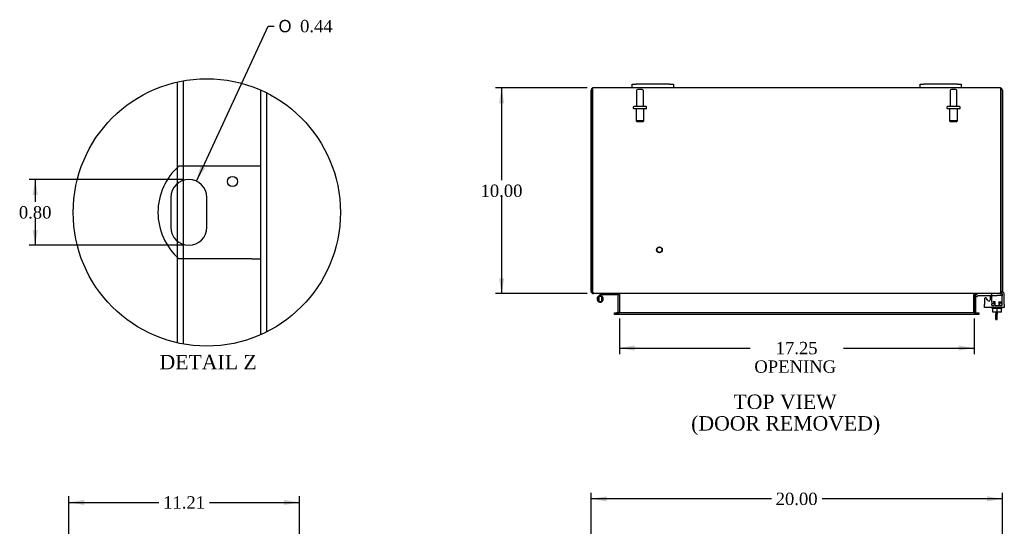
# Model space of a CAD drawing. Header units: inches. Extents: x 1 to 119, y 2 to 79.
# Tile 4 of 8: x 2 to 50, y 50 to 74. Entities that reach past the tile are written whole.
import ezdxf
from ezdxf.enums import TextEntityAlignment as Align

# ---------------------------------------------------------------- set-up
doc = ezdxf.new("R2010")
doc.units = ezdxf.units.IN
doc.header["$MEASUREMENT"] = 0
doc.layers.get('0').update_dxf_attribs({"linetype": 'CONTINUOUS'})
for name, color, linetype in [('COM40153-1', 7, 'CONTINUOUS'), ('COM42667', 7, 'CONTINUOUS'), ('COM42780', 7, 'CONTINUOUS'), ('COM48472', 7, 'CONTINUOUS'), ('DEFAULT', 7, 'CONTINUOUS'), ('FET07710', 7, 'CONTINUOUS'), ('HNG10620-16B', 7, 'CONTINUOUS'), ('HNG10620-16P', 7, 'CONTINUOUS'), ('SCC19011', 7, 'CONTINUOUS'), ('STD21878', 7, 'CONTINUOUS'), ('STD26094', 7, 'CONTINUOUS'), ('WAF25035', 7, 'CONTINUOUS')]:
    doc.layers.add(name, color=color, linetype=linetype)
doc.styles.add('SEACAD_SOLID_EDGE_ANSI1_SY', font='txt')
doc.styles.add('SEACAD_TIMES_NEW_ROMAN', font='times.ttf')

# ---------------------------------------------------------------- blocks, each defined once
blk = doc.blocks.new('GDIMGGROUP')
at = {"layer": 'DEFAULT', "linetype": 'Continuous'}
for points in [[(30.743, 51.328), (29.993, 51.203), (30.743, 51.078)], [(49.243, 51.328), (49.243, 51.078), (49.993, 51.203)]]:
    blk.add_hatch(color=136, dxfattribs=at).paths.add_polyline_path(points)
at = {"layer": 'DEFAULT', "color": 136, "linetype": 'Continuous'}
for p, q in [((29.993, 48.617), (29.993, 51.503)), ((49.993, 48.617), (49.993, 51.503)), ((38.759, 51.203), (29.993, 51.203)), ((49.993, 51.203), (41.227, 51.203))]:
    blk.add_line(p, q, dxfattribs=at)
at = {"layer": 'DEFAULT', "color": 136, "linetype": 'Continuous', "style": 'SEACAD_TIMES_NEW_ROMAN'}
blk.add_text('20.00', height=0.6, dxfattribs=at).set_placement((38.969, 51.503), align=Align.TOP_LEFT)
blk = doc.blocks.new('GDIMGGROUP4')
at = {"layer": 'DEFAULT', "linetype": 'Continuous'}
for points in [[(25.514, 70.429), (25.764, 70.429), (25.639, 71.179)], [(25.514, 61.929), (25.639, 61.179), (25.764, 61.929)]]:
    blk.add_hatch(color=136, dxfattribs=at).paths.add_polyline_path(points)
at = {"layer": 'DEFAULT', "color": 136, "linetype": 'Continuous'}
for p, q in [((29.801, 71.179), (25.339, 71.179)), ((25.639, 71.179), (25.639, 66.689)), ((25.639, 65.879), (25.639, 61.179)), ((29.801, 61.179), (25.339, 61.179))]:
    blk.add_line(p, q, dxfattribs=at)
at = {"layer": 'DEFAULT', "color": 136, "linetype": 'Continuous', "style": 'SEACAD_TIMES_NEW_ROMAN'}
blk.add_text('10.00', height=0.6, dxfattribs=at).set_placement((24.615, 66.479), align=Align.TOP_LEFT)
blk = doc.blocks.new('GDIMGGROUP5')
at = {"layer": 'DEFAULT', "linetype": 'Continuous'}
for points in [[(5.346, 51.154), (4.596, 51.029), (5.346, 50.904)], [(15.056, 51.154), (15.056, 50.904), (15.806, 51.029)]]:
    blk.add_hatch(color=136, dxfattribs=at).paths.add_polyline_path(points)
at = {"layer": 'DEFAULT', "color": 136, "linetype": 'Continuous'}
for p, q in [((4.596, 48.564), (4.596, 51.329)), ((15.806, 47.683), (15.806, 51.329)), ((4.596, 51.029), (8.968, 51.029)), ((11.435, 51.029), (15.806, 51.029))]:
    blk.add_line(p, q, dxfattribs=at)
at = {"layer": 'DEFAULT', "color": 136, "linetype": 'Continuous', "style": 'SEACAD_TIMES_NEW_ROMAN'}
blk.add_text('11.21', height=0.6, dxfattribs=at).set_placement((9.178, 51.329), align=Align.TOP_LEFT)
blk = doc.blocks.new('GDIMGGROUP18')
at = {"layer": 'DEFAULT', "linetype": 'Continuous'}
for points in [[(32.118, 58.408), (32.118, 58.658), (31.368, 58.533)], [(47.868, 58.408), (48.618, 58.533), (47.868, 58.658)]]:
    blk.add_hatch(color=136, dxfattribs=at).paths.add_polyline_path(points)
at = {"layer": 'DEFAULT', "color": 136, "linetype": 'Continuous'}
for p, q in [((31.368, 59.974), (31.368, 58.233)), ((48.618, 59.974), (48.618, 58.233)), ((31.368, 58.533), (37.721, 58.533)), ((42.265, 58.533), (48.618, 58.533))]:
    blk.add_line(p, q, dxfattribs=at)
at = {"layer": 'DEFAULT', "color": 136, "linetype": 'Continuous', "style": 'SEACAD_TIMES_NEW_ROMAN'}
for s, p in [('17.25', (38.969, 58.833)), ('OPENING ', (37.931, 57.933))]:
    blk.add_text(s, height=0.6, dxfattribs=at).set_placement(p, align=Align.TOP_LEFT)
blk = doc.blocks.new('GDIMGGROUP26')
at = {"layer": 'DEFAULT', "linetype": 'Continuous'}
for points in [[(2.832, 65.979), (3.082, 65.979), (2.957, 66.729)], [(2.832, 64.279), (2.957, 63.529), (3.082, 64.279)]]:
    blk.add_hatch(color=136, dxfattribs=at).paths.add_polyline_path(points)
at = {"layer": 'DEFAULT', "color": 136, "linetype": 'Continuous'}
for p, q in [((10.127, 66.729), (2.657, 66.729)), ((2.957, 66.729), (2.957, 65.639)), ((2.957, 64.829), (2.957, 63.529)), ((10.127, 63.529), (2.657, 63.529))]:
    blk.add_line(p, q, dxfattribs=at)
at = {"layer": 'DEFAULT', "color": 136, "linetype": 'Continuous', "style": 'SEACAD_TIMES_NEW_ROMAN'}
blk.add_text('0.80', height=0.6, dxfattribs=at).set_placement((2.161, 65.429), align=Align.TOP_LEFT)
blk = doc.blocks.new('GDIMGGROUP27')
at = {"layer": 'DEFAULT', "linetype": 'Continuous'}
blk.add_hatch(color=136, dxfattribs=at).paths.add_polyline_path([(10.996, 67.381), (10.794, 66.648), (11.222, 67.276)])
at = {"layer": 'DEFAULT', "color": 136, "linetype": 'Continuous'}
for p, q in [((10.794, 66.648), (14.284, 74.185)), ((14.284, 74.185), (14.584, 74.185))]:
    blk.add_line(p, q, dxfattribs=at)
for s, style, p in [('O', 'SEACAD_SOLID_EDGE_ANSI1_SY', (14.794, 74.485)), ('0.44', 'SEACAD_TIMES_NEW_ROMAN', (15.838, 74.485))]:
    blk.add_text(s, height=0.6, dxfattribs=dict(at, style=style)).set_placement(p, align=Align.TOP_LEFT)

msp = doc.modelspace()

# ---------------------------------------------------------------- linework, layer by layer
at = {"color": 7}
msp.add_circle((11.301, 65.129), 6.498, dxfattribs=at)
at = {"layer": 'COM40153-1', "color": 7}
for p, q in [((13.495, 67.379), (9.942, 67.379)), ((13.927, 67.379), (13.495, 67.379)), ((9.553, 65.855), (9.553, 64.403)), ((11.301, 64.403), (11.301, 65.855)), ((13.495, 62.879), (9.942, 62.879)), ((13.495, 62.879), (13.927, 62.879)), ((49.671, 60.286), (49.671, 60.183)), ((49.671, 60.183), (49.743, 60.183)), ((49.671, 59.929), (49.671, 60.183)), ((49.671, 59.929), (49.743, 59.929)), ((49.743, 60.286), (49.743, 60.183)), ((49.743, 59.929), (49.743, 60.183))]:
    msp.add_line(p, q, dxfattribs=at)
msp.add_circle((12.551, 66.631), 0.25, dxfattribs=at)
for centre, radius, start, end in [((11.927, 65.129), 3, 131.4096, 228.5904), ((10.427, 65.855), 0.874, 0, 180), ((10.427, 64.403), 0.874, 180, 0)]:
    msp.add_arc(centre, radius, start, end, dxfattribs=at)
at = {"layer": 'COM42667', "color": 7}
for p, q in [((49.119, 60.911), (49.119, 60.655)), ((49.292, 60.846), (49.229, 60.943)), ((49.403, 61.084), (49.403, 60.878)), ((50.089, 60.655), (50.089, 61.138)), ((49.119, 60.512), (49.119, 60.655)), ((50.089, 60.512), (49.119, 60.512)), ((50.089, 60.655), (50.089, 60.512))]:
    msp.add_line(p, q, dxfattribs=at)
for centre, radius, start, end in [((49.179, 60.911), 0.06, 32.8455, 180), ((49.343, 60.878), 0.06, 212.8455, 0), ((49.964, 61.138), 0.125, 0, 78.988)]:
    msp.add_arc(centre, radius, start, end, dxfattribs=at)
at = {"layer": 'COM42780', "color": 7}
for p, q in [((48.69, 61.087), (48.74, 61.137)), ((48.69, 61.087), (48.757, 61.02)), ((48.757, 61.02), (48.808, 61.07)), ((48.842, 61.084), (49.74, 61.084)), ((48.875, 61.085), (48.875, 61.084)), ((48.875, 61.085), (48.935, 61.085)), ((48.935, 61.085), (48.935, 61.084)), ((48.935, 61.085), (48.963, 61.085)), ((48.963, 61.085), (48.963, 61.084)), ((48.963, 61.085), (49.125, 61.085)), ((49.076, 61.085), (49.076, 61.084)), ((49.125, 61.085), (49.125, 61.084)), ((49.49, 61.039), (49.49, 61.164)), ((49.99, 61.084), (49.74, 61.084)), ((49.885, 61.179), (49.99, 61.179)), ((49.99, 61.179), (49.99, 61.084)), ((49.99, 61.037), (49.99, 61.084)), ((49.99, 60.748), (49.99, 61.037)), ((49.49, 60.702), (49.545, 60.702)), ((49.49, 60.607), (49.49, 60.694)), ((49.49, 60.607), (49.575, 60.607)), ((49.545, 60.797), (49.633, 60.797)), ((49.545, 60.797), (49.545, 60.702)), ((49.615, 60.607), (49.615, 60.797)), ((49.633, 60.797), (49.633, 60.607)), ((49.633, 60.607), (49.99, 60.607)), ((49.846, 60.607), (49.846, 60.797)), ((49.865, 60.607), (49.865, 60.797)), ((49.935, 60.702), (49.935, 60.797)), ((49.935, 60.702), (49.99, 60.702)), ((49.99, 60.607), (49.99, 60.748))]:
    msp.add_line(p, q, dxfattribs=at)
for radius in [0.143, 0.048]:
    msp.add_arc((48.842, 61.036), radius, 90, 135, dxfattribs=at)
msp.add_ellipse((49.24, 60.079), major_axis=(0, 14.322), ratio=0.017455, start_param=-1.524085, end_param=-1.503851, dxfattribs=at)
at = {"layer": 'COM48472', "color": 7}
for p, q in [((9.875, 67.317), (9.875, 71.468)), ((10.163, 67.379), (10.163, 71.526)), ((13.927, 59.185), (13.927, 71.072)), ((14.215, 59.321), (14.215, 70.937)), ((29.993, 61.287), (29.993, 71.071)), ((30.065, 71.071), (30.065, 71.173)), ((30.065, 71.173), (30.065, 71.071)), ((30.065, 71.071), (30.065, 61.287)), ((30.065, 61.287), (30.065, 71.071)), ((31.993, 71.179), (30.101, 71.179)), ((45.993, 71.179), (33.993, 71.179)), ((49.885, 71.179), (47.993, 71.179)), ((49.921, 71.071), (49.921, 71.173)), ((49.921, 71.173), (49.921, 71.071)), ((49.921, 61.287), (49.921, 71.071)), ((49.921, 71.071), (49.921, 61.287)), ((49.993, 71.071), (49.993, 61.287)), ((9.875, 66.532), (9.875, 67.317)), ((10.163, 66.688), (10.163, 67.379)), ((10.163, 63.57), (10.163, 66.688)), ((9.875, 63.725), (9.875, 66.532)), ((9.875, 62.94), (9.875, 63.725)), ((10.163, 62.879), (10.163, 63.57)), ((9.875, 58.79), (9.875, 62.94)), ((10.163, 58.732), (10.163, 62.879)), ((30.065, 61.287), (29.993, 61.287)), ((30.101, 61.203), (30.101, 61.179)), ((30.125, 61.179), (30.101, 61.179)), ((49.859, 61.179), (30.127, 61.179)), ((31.296, 61.143), (31.296, 60.274)), ((31.296, 61.143), (31.368, 61.143)), ((31.368, 61.143), (31.368, 60.274)), ((31.381, 61.143), (31.381, 60.274)), ((48.605, 60.274), (48.605, 61.143)), ((48.69, 61.143), (48.618, 61.143)), ((48.618, 61.143), (48.618, 60.274)), ((48.69, 61.143), (48.69, 60.274)), ((49.885, 61.179), (49.861, 61.179)), ((49.885, 61.203), (49.885, 61.179)), ((49.921, 61.287), (49.993, 61.287)), ((31.138, 60.166), (31.138, 60.238)), ((31.138, 60.238), (31.214, 60.238)), ((31.214, 60.166), (31.138, 60.166)), ((31.222, 60.238), (31.214, 60.238)), ((31.222, 60.166), (31.214, 60.166)), ((31.222, 60.238), (31.267, 60.238)), ((31.222, 60.238), (31.222, 60.166)), ((31.267, 60.166), (31.222, 60.166)), ((48.72, 60.238), (31.267, 60.238)), ((48.72, 60.166), (31.267, 60.166)), ((31.296, 60.274), (31.368, 60.274)), ((48.69, 60.274), (48.618, 60.274)), ((48.72, 60.238), (48.765, 60.238)), ((48.765, 60.166), (48.72, 60.166)), ((48.765, 60.238), (48.772, 60.238)), ((48.765, 60.166), (48.765, 60.238)), ((48.765, 60.166), (48.772, 60.166)), ((48.772, 60.238), (48.848, 60.238)), ((48.848, 60.166), (48.772, 60.166)), ((48.848, 60.238), (48.848, 60.166))]:
    msp.add_line(p, q, dxfattribs=at)
for centre, radius, start, end in [((30.101, 71.071), 0.108, 109.4712, 180), ((30.101, 71.071), 0.108, 90, 109.4712), ((49.885, 71.071), 0.108, 70.5288, 90), ((49.885, 71.071), 0.108, 0, 70.5288), ((30.101, 61.287), 0.108, 180, 270), ((30.101, 61.287), 0.036, 180, 218.7233), ((31.26, 61.143), 0.036, 0, 90), ((31.26, 61.143), 0.108, 0, 10.3965), ((48.726, 61.143), 0.108, 169.6031, 180), ((48.726, 61.143), 0.036, 90, 180), ((49.885, 61.287), 0.108, 270, 360), ((49.885, 61.287), 0.036, 321.2767, 0), ((31.26, 60.274), 0.036, 270, 0), ((31.26, 60.274), 0.108, 349.6015, 0), ((48.726, 60.274), 0.108, 180, 190.3994), ((48.726, 60.274), 0.036, 180, 270)]:
    msp.add_arc(centre, radius, start, end, dxfattribs=at)
for centre, start_param, end_param in [((30.101, 71.071), 3.141593, 3.48143), ((49.885, 71.071), 2.801756, 3.141593)]:
    msp.add_ellipse(centre, major_axis=(0, -0.108), ratio=0.997813, start_param=start_param, end_param=end_param, dxfattribs=at)
for points, knots in [([(30.127, 61.179), (30.122, 61.179), (30.117, 61.182), (30.106, 61.193), (30.101, 61.201), (30.091, 61.221), (30.086, 61.233), (30.075, 61.259), (30.07, 61.273), (30.065, 61.287)], [0, 0, 0, 0, 0.25, 0.25, 0.5, 0.5, 0.75, 0.75, 1, 1, 1, 1]), ([(31.381, 61.143), (31.381, 61.145), (31.381, 61.147), (31.379, 61.15), (31.378, 61.152), (31.374, 61.157), (31.371, 61.159), (31.362, 61.164), (31.358, 61.166), (31.349, 61.169), (31.344, 61.171), (31.329, 61.175), (31.319, 61.176), (31.299, 61.179), (31.288, 61.179), (31.278, 61.179)], [0, 0, 0, 0, 0.0625, 0.0625, 0.125, 0.125, 0.25, 0.25, 0.375, 0.375, 0.5, 0.5, 0.75, 0.75, 1, 1, 1, 1]), ([(48.708, 61.179), (48.698, 61.179), (48.687, 61.179), (48.667, 61.176), (48.657, 61.175), (48.642, 61.171), (48.637, 61.169), (48.628, 61.166), (48.624, 61.164), (48.616, 61.159), (48.612, 61.157), (48.608, 61.152), (48.607, 61.15), (48.605, 61.147), (48.605, 61.145), (48.605, 61.143)], [0, 0, 0, 0, 0.25, 0.25, 0.5, 0.5, 0.625, 0.625, 0.75, 0.75, 0.875, 0.875, 0.9375, 0.9375, 1, 1, 1, 1]), ([(49.921, 61.287), (49.916, 61.273), (49.911, 61.259), (49.9, 61.233), (49.895, 61.221), (49.885, 61.201), (49.88, 61.193), (49.87, 61.182), (49.864, 61.179), (49.859, 61.179)], [0, 0, 0, 0, 0.25, 0.25, 0.5, 0.5, 0.75, 0.75, 1, 1, 1, 1]), ([(31.278, 60.238), (31.288, 60.238), (31.299, 60.239), (31.319, 60.241), (31.329, 60.243), (31.344, 60.246), (31.349, 60.248), (31.358, 60.251), (31.362, 60.253), (31.371, 60.258), (31.374, 60.261), (31.378, 60.265), (31.379, 60.267), (31.381, 60.27), (31.381, 60.272), (31.381, 60.274)], [0, 0, 0, 0, 0.25, 0.25, 0.5, 0.5, 0.625, 0.625, 0.75, 0.75, 0.875, 0.875, 0.9375, 0.9375, 1, 1, 1, 1]), ([(48.605, 60.274), (48.605, 60.272), (48.605, 60.27), (48.607, 60.267), (48.608, 60.265), (48.612, 60.261), (48.616, 60.258), (48.624, 60.253), (48.628, 60.251), (48.637, 60.248), (48.642, 60.246), (48.657, 60.243), (48.667, 60.241), (48.687, 60.239), (48.698, 60.238), (48.708, 60.238)], [0, 0, 0, 0, 0.0625, 0.0625, 0.125, 0.125, 0.25, 0.25, 0.375, 0.375, 0.5, 0.5, 0.75, 0.75, 1, 1, 1, 1])]:
    msp.add_open_spline(points, degree=3, knots=knots, dxfattribs=at)
at = {"layer": 'FET07710', "color": 7}
for p, q in [((31.993, 71.366), (32.181, 71.366)), ((31.993, 71.179), (31.993, 71.366)), ((33.806, 71.366), (32.181, 71.366)), ((33.806, 71.366), (33.993, 71.366)), ((33.993, 71.366), (33.993, 71.179)), ((45.993, 71.366), (46.181, 71.366)), ((45.993, 71.179), (45.993, 71.366)), ((47.806, 71.366), (46.181, 71.366)), ((47.806, 71.366), (47.993, 71.366)), ((47.993, 71.366), (47.993, 71.179)), ((32.181, 71.179), (31.993, 71.179)), ((33.806, 71.179), (32.181, 71.179)), ((33.993, 71.179), (33.806, 71.179)), ((46.181, 71.179), (45.993, 71.179)), ((47.806, 71.179), (46.181, 71.179)), ((47.993, 71.179), (47.806, 71.179))]:
    msp.add_line(p, q, dxfattribs=at)
at = {"layer": 'HNG10620-16B', "color": 7}
for p, q in [((30.432, 61.135), (30.323, 61.027)), ((30.475, 61.093), (30.414, 61.033)), ((30.45, 61.153), (30.432, 61.135)), ((30.432, 61.135), (30.475, 61.093)), ((30.477, 61.065), (30.468, 61.033)), ((30.492, 61.111), (30.475, 61.093)), ((31.248, 61.119), (30.513, 61.119)), ((31.248, 61.179), (31.248, 61.119))]:
    msp.add_line(p, q, dxfattribs=at)
for centre, radius, start, end in [((30.432, 60.918), 0.154, 135, 72.8181), ((30.513, 61.09), 0.089, 90, 135), ((30.513, 61.09), 0.029, 90, 135)]:
    msp.add_arc(centre, radius, start, end, dxfattribs=at)
at = {"layer": 'HNG10620-16P', "color": 7}
for p, q in [((30.367, 61.033), (30.367, 60.803)), ((30.497, 61.033), (30.367, 61.033)), ((30.497, 61.033), (30.497, 60.803)), ((30.367, 60.803), (30.497, 60.803))]:
    msp.add_line(p, q, dxfattribs=at)
for centre, start, end in [((30.601, 60.913), 152.9012, 179.0261), ((30.6, 60.922), 180.9722, 207.1004), ((30.264, 60.913), 0.9722, 27.1006), ((30.264, 60.922), 332.9006, 359.0262)]:
    msp.add_arc(centre, 0.262, start, end, dxfattribs=at)
at = {"layer": 'SCC19011', "color": 7}
for p, q in [((49.525, 60.286), (49.525, 60.467)), ((49.74, 60.286), (49.74, 60.467)), ((49.955, 60.286), (49.955, 60.467)), ((49.74, 60.286), (49.525, 60.286)), ((49.955, 60.286), (49.74, 60.286))]:
    msp.add_line(p, q, dxfattribs=at)
at = {"layer": 'STD21878', "color": 7}
for radius in [0.141, 0.125]:
    msp.add_circle((33.315, 63.311), radius, dxfattribs=at)
at = {"layer": 'STD26094', "color": 7}
for p, q in [((32.203, 71.047), (32.203, 70.27)), ((32.473, 71.107), (32.263, 71.107)), ((32.533, 70.27), (32.533, 71.047)), ((47.453, 71.047), (47.453, 70.27)), ((47.723, 71.107), (47.513, 71.107)), ((47.783, 70.27), (47.783, 71.047)), ((32.043, 70.24), (32.043, 70.2)), ((32.663, 70.27), (32.073, 70.27)), ((32.663, 70.17), (32.073, 70.17)), ((32.181, 70.17), (32.181, 69.583)), ((32.556, 69.583), (32.556, 70.17)), ((32.693, 70.2), (32.693, 70.24)), ((47.293, 70.24), (47.293, 70.2)), ((47.913, 70.27), (47.323, 70.27)), ((47.913, 70.17), (47.323, 70.17)), ((47.431, 70.17), (47.431, 69.583)), ((47.806, 69.583), (47.806, 70.17)), ((47.943, 70.2), (47.943, 70.24)), ((32.556, 69.583), (32.181, 69.583)), ((32.181, 69.583), (32.218, 69.545)), ((32.218, 69.545), (32.518, 69.545)), ((32.518, 69.545), (32.556, 69.583)), ((47.806, 69.583), (47.431, 69.583)), ((47.431, 69.583), (47.468, 69.545)), ((47.468, 69.545), (47.768, 69.545)), ((47.768, 69.545), (47.806, 69.583))]:
    msp.add_line(p, q, dxfattribs=at)
for centre, radius, start, end in [((32.263, 71.047), 0.06, 90, 180), ((32.473, 71.047), 0.06, 0, 90), ((47.513, 71.047), 0.06, 90, 180), ((47.723, 71.047), 0.06, 0, 90), ((32.073, 70.24), 0.03, 90, 180), ((32.073, 70.2), 0.03, 180, 270), ((32.663, 70.24), 0.03, 0, 90), ((32.663, 70.2), 0.03, 270, 0), ((47.323, 70.24), 0.03, 90, 180), ((47.323, 70.2), 0.03, 180, 270), ((47.913, 70.24), 0.03, 0, 90), ((47.913, 70.2), 0.03, 270, 0)]:
    msp.add_arc(centre, radius, start, end, dxfattribs=at)
at = {"layer": 'WAF25035', "color": 7}
for p, q in [((49.49, 60.512), (49.49, 60.467)), ((49.49, 60.467), (49.99, 60.467)), ((49.99, 60.467), (49.99, 60.512))]:
    msp.add_line(p, q, dxfattribs=at)

# ---------------------------------------------------------------- block references
at = {"layer": 'DEFAULT', "color": 7}
for name in ['GDIMGGROUP27', 'GDIMGGROUP4', 'GDIMGGROUP26', 'GDIMGGROUP18', 'GDIMGGROUP5', 'GDIMGGROUP']:
    msp.add_blockref(name, (0, 0), dxfattribs=at)

# ---------------------------------------------------------------- texts
at = {"layer": 'DEFAULT', "color": 7, "style": 'SEACAD_TIMES_NEW_ROMAN'}
for s, p in [('DETAIL Z', (9.003, 58.201)), ('TOP VIEW', (36.916, 56.274)), ('(DOOR REMOVED)', (34.859, 55.224))]:
    msp.add_text(s, height=0.7, dxfattribs=at).set_placement(p, align=Align.TOP_LEFT)

doc.saveas('drawing.dxf')
